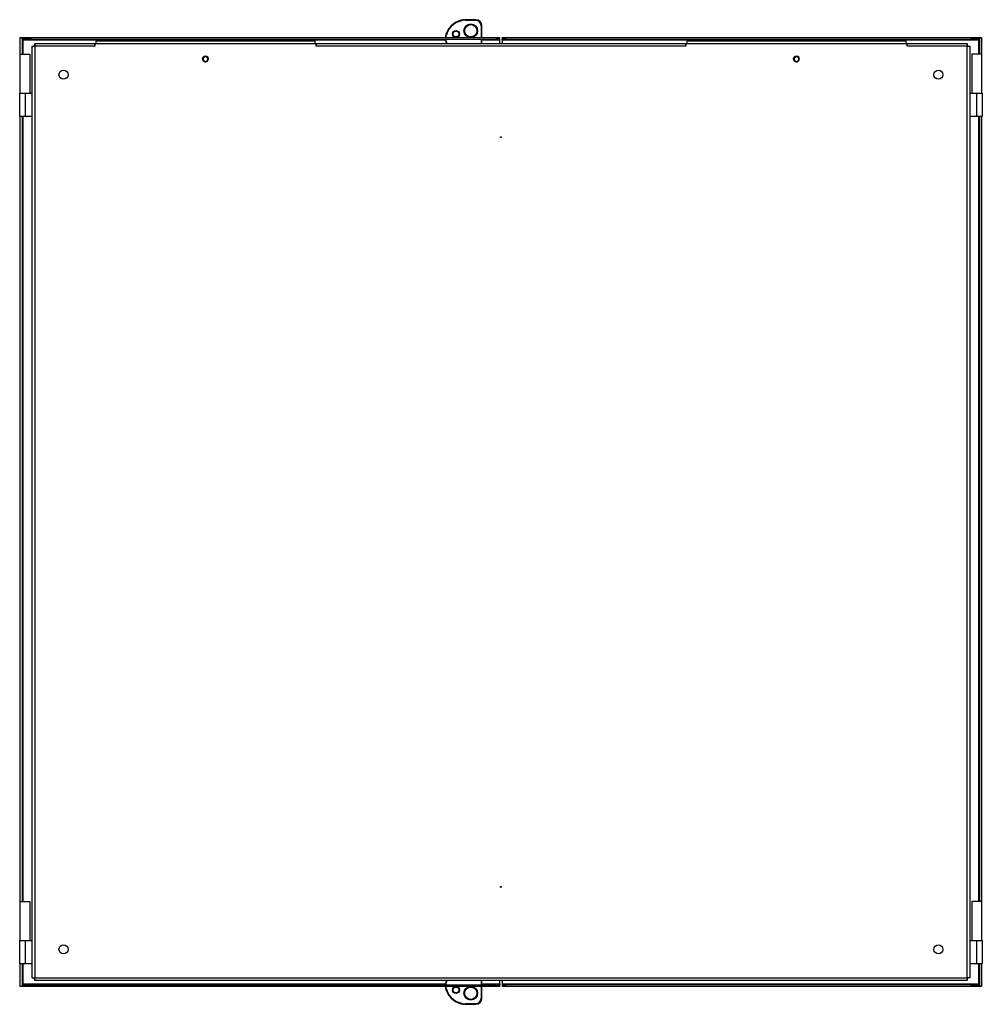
# Model space of a CAD drawing. Header units: inches. Extents: x 12 to 224, y 18 to 129.
# Tile 3 of 16: x 12 to 43, y 57 to 88. Entities that reach past the tile are written whole.
import ezdxf

# ---------------------------------------------------------------- set-up
doc = ezdxf.new("R2010")
doc.units = ezdxf.units.IN
doc.header["$MEASUREMENT"] = 0
doc.layers.add('Visible Edges(ANSI)', color=7, linetype='Continuous', lineweight=25)
doc.layers.add('Visible Tangent Edges(ANSI)', color=7, linetype='Continuous', lineweight=25)

msp = doc.modelspace()

# ---------------------------------------------------------------- linework, layer by layer
at = {"layer": 'Visible Edges(ANSI)'}
for p, q in [((26.303, 88.076), (25.988, 88.076)), ((26.499, 87.503), (26.499, 87.879)), ((11.729, 87.503), (11.784, 87.503)), ((11.729, 86.973), (11.729, 87.503)), ((11.784, 87.503), (11.784, 86.973)), ((11.794, 87.503), (12.071, 87.503)), ((11.794, 87.448), (11.794, 87.503)), ((12.071, 87.448), (11.794, 87.448)), ((12.071, 87.503), (26.954, 87.503)), ((12.071, 87.503), (12.071, 87.448)), ((12.071, 87.448), (26.954, 87.448)), ((12.198, 87.315), (14.112, 87.315)), ((12.198, 87.315), (12.198, 87.31)), ((14.112, 87.315), (14.113, 87.315)), ((14.112, 87.315), (14.112, 87.229)), ((14.113, 87.229), (14.113, 87.315)), ((14.113, 87.315), (21.199, 87.315)), ((14.156, 87.404), (21.156, 87.404)), ((14.156, 87.404), (14.156, 87.384)), ((14.156, 87.315), (14.156, 87.384)), ((21.156, 87.404), (21.156, 87.384)), ((21.156, 87.384), (21.156, 87.315)), ((21.199, 87.315), (21.2, 87.315)), ((21.199, 87.315), (21.199, 87.229)), ((21.2, 87.315), (33.025, 87.315)), ((21.2, 87.229), (21.2, 87.315)), ((26.499, 87.315), (26.499, 87.448)), ((26.954, 87.503), (27.079, 87.503)), ((27.079, 87.448), (26.954, 87.448)), ((27.079, 87.448), (27.079, 87.503)), ((27.079, 87.417), (27.079, 87.448)), ((27.079, 87.315), (27.079, 87.417)), ((27.145, 87.503), (27.27, 87.503)), ((27.145, 87.503), (27.145, 87.448)), ((27.27, 87.448), (27.145, 87.448)), ((27.145, 87.417), (27.145, 87.448)), ((27.145, 87.417), (27.145, 87.315)), ((27.27, 87.503), (42.153, 87.503)), ((27.27, 87.448), (42.153, 87.448)), ((33.025, 87.315), (33.025, 87.315)), ((33.025, 87.315), (33.025, 87.229)), ((33.025, 87.229), (33.025, 87.315)), ((33.025, 87.315), (40.112, 87.315)), ((33.069, 87.404), (40.069, 87.404)), ((33.069, 87.404), (33.069, 87.384)), ((33.069, 87.315), (33.069, 87.384)), ((40.069, 87.404), (40.069, 87.384)), ((40.069, 87.384), (40.069, 87.315)), ((40.112, 87.315), (42.026, 87.315)), ((40.112, 87.315), (40.112, 87.315)), ((40.112, 87.229), (40.112, 87.315)), ((40.112, 87.315), (40.112, 87.229)), ((42.026, 87.315), (42.026, 87.31)), ((42.153, 87.503), (42.43, 87.503)), ((42.153, 87.448), (42.153, 87.503)), ((42.43, 87.448), (42.153, 87.448)), ((42.43, 87.503), (42.43, 87.448)), ((42.44, 86.973), (42.44, 87.503)), ((42.44, 87.503), (42.495, 87.503)), ((42.495, 87.503), (42.495, 86.973)), ((12.112, 57.401), (12.112, 87.229)), ((12.112, 87.229), (12.198, 87.229)), ((12.198, 87.31), (12.198, 87.229)), ((14.113, 87.26), (14.112, 87.26)), ((14.112, 87.247), (14.113, 87.247)), ((14.113, 87.229), (14.112, 87.229)), ((14.112, 87.229), (14.112, 87.229)), ((21.2, 87.26), (21.199, 87.26)), ((21.199, 87.247), (21.2, 87.247)), ((21.2, 87.229), (21.199, 87.229)), ((21.2, 87.229), (21.2, 87.229)), ((33.025, 87.26), (33.025, 87.26)), ((33.025, 87.247), (33.025, 87.247)), ((33.025, 87.229), (33.025, 87.229)), ((33.025, 87.229), (33.025, 87.229)), ((40.112, 87.26), (40.112, 87.26)), ((40.112, 87.247), (40.112, 87.247)), ((40.112, 87.229), (40.112, 87.229)), ((40.112, 87.229), (40.112, 87.229)), ((42.026, 87.31), (42.026, 87.229)), ((42.026, 87.229), (42.112, 87.229)), ((42.112, 87.229), (42.112, 57.401)), ((11.729, 86.973), (12.039, 86.973)), ((11.729, 85.723), (11.729, 86.973)), ((12.039, 86.973), (12.039, 85.723)), ((17.71, 86.753), (17.715, 86.747)), ((36.623, 86.753), (36.628, 86.747)), ((42.495, 86.973), (42.185, 86.973)), ((42.185, 86.973), (42.185, 85.723)), ((42.495, 86.973), (42.495, 85.723)), ((11.709, 85.723), (11.884, 85.723)), ((11.709, 84.973), (11.709, 85.723)), ((11.884, 85.723), (12.112, 85.723)), ((42.112, 85.723), (42.34, 85.723)), ((42.34, 85.723), (42.515, 85.723)), ((42.515, 85.723), (42.515, 84.973)), ((11.884, 84.973), (11.709, 84.973)), ((11.729, 59.847), (11.729, 84.973)), ((11.784, 84.973), (11.784, 59.847)), ((12.112, 84.973), (11.884, 84.973)), ((42.34, 84.973), (42.112, 84.973)), ((42.515, 84.973), (42.34, 84.973)), ((42.44, 59.847), (42.44, 84.973)), ((42.495, 84.973), (42.495, 59.847)), ((11.729, 59.847), (12.039, 59.847)), ((11.729, 58.597), (11.729, 59.847)), ((12.039, 59.847), (12.039, 58.597)), ((42.495, 59.847), (42.185, 59.847)), ((42.185, 59.847), (42.185, 58.597)), ((42.495, 59.847), (42.495, 58.597)), ((11.709, 58.597), (11.884, 58.597)), ((11.709, 57.847), (11.709, 58.597)), ((11.884, 58.597), (12.112, 58.597)), ((42.112, 58.597), (42.34, 58.597)), ((42.34, 58.597), (42.515, 58.597)), ((42.515, 58.597), (42.515, 57.847)), ((11.884, 57.847), (11.709, 57.847)), ((11.729, 57.128), (11.729, 57.847)), ((11.784, 57.847), (11.784, 57.128)), ((12.112, 57.847), (11.884, 57.847)), ((42.34, 57.847), (42.112, 57.847)), ((42.515, 57.847), (42.34, 57.847)), ((42.44, 57.128), (42.44, 57.847)), ((42.495, 57.847), (42.495, 57.128)), ((12.112, 57.401), (12.198, 57.401)), ((12.198, 57.315), (12.198, 57.401)), ((42.026, 57.401), (42.026, 57.315)), ((42.112, 57.401), (42.026, 57.401)), ((11.784, 57.128), (11.729, 57.128)), ((11.794, 57.183), (12.071, 57.183)), ((11.794, 57.128), (11.794, 57.183)), ((12.071, 57.128), (11.794, 57.128)), ((12.071, 57.183), (26.954, 57.183)), ((12.071, 57.183), (12.071, 57.128)), ((26.954, 57.128), (12.071, 57.128)), ((42.026, 57.315), (12.198, 57.315)), ((26.499, 57.183), (26.499, 57.315)), ((26.499, 56.752), (26.499, 57.128)), ((26.954, 57.183), (27.079, 57.183)), ((27.079, 57.128), (26.954, 57.128)), ((27.079, 57.214), (27.079, 57.315)), ((27.079, 57.214), (27.079, 57.183)), ((27.079, 57.128), (27.079, 57.183)), ((27.145, 57.315), (27.145, 57.214)), ((27.145, 57.214), (27.145, 57.183)), ((27.145, 57.183), (27.27, 57.183)), ((27.145, 57.183), (27.145, 57.128)), ((27.27, 57.128), (27.145, 57.128)), ((42.153, 57.183), (27.27, 57.183)), ((42.153, 57.128), (27.27, 57.128)), ((42.153, 57.183), (42.43, 57.183)), ((42.153, 57.128), (42.153, 57.183)), ((42.43, 57.128), (42.153, 57.128)), ((42.43, 57.183), (42.43, 57.128)), ((42.495, 57.128), (42.44, 57.128)), ((25.988, 56.556), (26.303, 56.556))]:
    msp.add_line(p, q, dxfattribs=at)
at = {"layer": 'Visible Edges(ANSI)', "flags": 128}
for points in [[(11.795, 87.458), (11.794, 87.46), (11.793, 87.462), (11.792, 87.464), (11.792, 87.466), (11.791, 87.468), (11.79, 87.469), (11.79, 87.471), (11.789, 87.473), (11.789, 87.475), (11.788, 87.477), (11.788, 87.479), (11.787, 87.481), (11.787, 87.483), (11.786, 87.484), (11.786, 87.486), (11.786, 87.488), (11.785, 87.49), (11.785, 87.492), (11.785, 87.494), (11.785, 87.496), (11.785, 87.498), (11.784, 87.5), (11.784, 87.501), (11.784, 87.503)], [(11.815, 87.417), (11.815, 87.419), (11.814, 87.421), (11.813, 87.423), (11.812, 87.425), (11.811, 87.427), (11.81, 87.429), (11.809, 87.431), (11.808, 87.433), (11.808, 87.434), (11.807, 87.436), (11.806, 87.438), (11.805, 87.439), (11.804, 87.44), (11.803, 87.442), (11.802, 87.443), (11.801, 87.444), (11.801, 87.445), (11.8, 87.446), (11.799, 87.447), (11.798, 87.447), (11.797, 87.448), (11.796, 87.448), (11.795, 87.448), (11.794, 87.448)], [(11.815, 87.417), (11.815, 87.419), (11.814, 87.42), (11.813, 87.421), (11.813, 87.422), (11.812, 87.423), (11.811, 87.424), (11.811, 87.426), (11.81, 87.427), (11.81, 87.428), (11.809, 87.429), (11.808, 87.43), (11.808, 87.431), (11.807, 87.433), (11.806, 87.434), (11.806, 87.435), (11.805, 87.436), (11.804, 87.437), (11.804, 87.438), (11.803, 87.44), (11.803, 87.441), (11.802, 87.442), (11.801, 87.443), (11.801, 87.444), (11.8, 87.446)], [(25.346, 87.598), (25.345, 87.594), (25.344, 87.59), (25.343, 87.586), (25.342, 87.582), (25.341, 87.578), (25.34, 87.575), (25.339, 87.571), (25.338, 87.567), (25.337, 87.563), (25.337, 87.559), (25.336, 87.555), (25.335, 87.551), (25.335, 87.547), (25.334, 87.543), (25.334, 87.539), (25.333, 87.535), (25.333, 87.531), (25.332, 87.527), (25.332, 87.523), (25.331, 87.519), (25.331, 87.515), (25.331, 87.511), (25.33, 87.507), (25.33, 87.503)], [(25.332, 87.448), (25.332, 87.443), (25.333, 87.437), (25.334, 87.431), (25.334, 87.425), (25.335, 87.42), (25.336, 87.414), (25.337, 87.408), (25.339, 87.403), (25.34, 87.397), (25.341, 87.392), (25.343, 87.386), (25.344, 87.38), (25.346, 87.375), (25.347, 87.369), (25.349, 87.364), (25.351, 87.358), (25.353, 87.353), (25.355, 87.347), (25.357, 87.342), (25.359, 87.337), (25.361, 87.331), (25.364, 87.326), (25.366, 87.321), (25.368, 87.315)], [(42.409, 87.417), (42.41, 87.419), (42.411, 87.421), (42.412, 87.423), (42.413, 87.425), (42.414, 87.427), (42.415, 87.429), (42.416, 87.431), (42.416, 87.433), (42.417, 87.435), (42.418, 87.436), (42.419, 87.438), (42.42, 87.439), (42.421, 87.441), (42.422, 87.442), (42.423, 87.443), (42.423, 87.444), (42.424, 87.445), (42.425, 87.446), (42.426, 87.447), (42.427, 87.447), (42.428, 87.448), (42.429, 87.448), (42.43, 87.448), (42.43, 87.448)], [(42.425, 87.446), (42.424, 87.444), (42.424, 87.443), (42.423, 87.442), (42.422, 87.441), (42.422, 87.44), (42.421, 87.438), (42.42, 87.437), (42.42, 87.436), (42.419, 87.435), (42.419, 87.434), (42.418, 87.433), (42.417, 87.431), (42.417, 87.43), (42.416, 87.429), (42.415, 87.428), (42.415, 87.427), (42.414, 87.426), (42.413, 87.424), (42.413, 87.423), (42.412, 87.422), (42.411, 87.421), (42.411, 87.42), (42.41, 87.419), (42.409, 87.417)], [(42.44, 87.503), (42.44, 87.501), (42.44, 87.5), (42.44, 87.498), (42.44, 87.496), (42.44, 87.494), (42.44, 87.492), (42.44, 87.49), (42.439, 87.488), (42.439, 87.486), (42.439, 87.484), (42.438, 87.483), (42.438, 87.481), (42.437, 87.479), (42.437, 87.477), (42.436, 87.475), (42.436, 87.473), (42.435, 87.471), (42.435, 87.469), (42.434, 87.467), (42.433, 87.466), (42.433, 87.464), (42.432, 87.462), (42.431, 87.46), (42.43, 87.458)], [(17.635, 86.723), (17.629, 86.725), (17.623, 86.728), (17.618, 86.731), (17.613, 86.734), (17.607, 86.738), (17.603, 86.742), (17.598, 86.746), (17.593, 86.751), (17.589, 86.755), (17.585, 86.76), (17.582, 86.766), (17.578, 86.771), (17.575, 86.777), (17.573, 86.782), (17.57, 86.788), (17.568, 86.794), (17.567, 86.8), (17.566, 86.806), (17.565, 86.812), (17.564, 86.819), (17.564, 86.825), (17.564, 86.831), (17.564, 86.837), (17.565, 86.844)], [(17.565, 86.844), (17.566, 86.845), (17.566, 86.847), (17.566, 86.849), (17.567, 86.85), (17.567, 86.852), (17.568, 86.854), (17.568, 86.855), (17.569, 86.857), (17.57, 86.859), (17.571, 86.86), (17.571, 86.862), (17.572, 86.863), (17.573, 86.865), (17.574, 86.867), (17.575, 86.868), (17.576, 86.869), (17.577, 86.871), (17.579, 86.872), (17.58, 86.874), (17.581, 86.875), (17.582, 86.876), (17.583, 86.877), (17.585, 86.879), (17.586, 86.88)], [(17.569, 86.843), (17.568, 86.837), (17.567, 86.831), (17.567, 86.825), (17.567, 86.819), (17.567, 86.813), (17.568, 86.807), (17.569, 86.801), (17.571, 86.795), (17.573, 86.789), (17.575, 86.783), (17.578, 86.778), (17.581, 86.773), (17.584, 86.767), (17.588, 86.763), (17.592, 86.758), (17.596, 86.754), (17.6, 86.749), (17.605, 86.746), (17.61, 86.742), (17.615, 86.739), (17.621, 86.736), (17.626, 86.734), (17.632, 86.732), (17.638, 86.73)], [(17.588, 86.878), (17.586, 86.877), (17.585, 86.876), (17.584, 86.874), (17.583, 86.873), (17.582, 86.872), (17.581, 86.87), (17.58, 86.869), (17.579, 86.868), (17.578, 86.866), (17.577, 86.865), (17.576, 86.863), (17.576, 86.862), (17.575, 86.86), (17.574, 86.859), (17.573, 86.857), (17.573, 86.856), (17.572, 86.854), (17.571, 86.853), (17.571, 86.851), (17.57, 86.85), (17.57, 86.848), (17.569, 86.846), (17.569, 86.845), (17.569, 86.843)], [(17.586, 86.88), (17.587, 86.88), (17.588, 86.881), (17.589, 86.882), (17.59, 86.883), (17.591, 86.883), (17.591, 86.884), (17.592, 86.884), (17.593, 86.885), (17.594, 86.886), (17.595, 86.886), (17.596, 86.887), (17.597, 86.888), (17.598, 86.888), (17.599, 86.889), (17.6, 86.889), (17.601, 86.89), (17.602, 86.89), (17.603, 86.891), (17.604, 86.891), (17.605, 86.892), (17.606, 86.893), (17.607, 86.893), (17.608, 86.894), (17.609, 86.894)], [(17.609, 86.894), (17.608, 86.893), (17.607, 86.893), (17.606, 86.892), (17.605, 86.892), (17.604, 86.891), (17.603, 86.891), (17.602, 86.89), (17.601, 86.889), (17.6, 86.889), (17.599, 86.888), (17.598, 86.887), (17.598, 86.887), (17.597, 86.886), (17.596, 86.885), (17.595, 86.885), (17.594, 86.884), (17.593, 86.883), (17.592, 86.882), (17.592, 86.882), (17.591, 86.881), (17.59, 86.88), (17.589, 86.88), (17.588, 86.879), (17.588, 86.878)], [(17.677, 86.723), (17.675, 86.722), (17.673, 86.722), (17.672, 86.721), (17.67, 86.721), (17.668, 86.72), (17.667, 86.72), (17.665, 86.72), (17.663, 86.719), (17.661, 86.719), (17.66, 86.719), (17.658, 86.719), (17.656, 86.719), (17.654, 86.719), (17.652, 86.719), (17.651, 86.719), (17.649, 86.719), (17.647, 86.72), (17.645, 86.72), (17.644, 86.72), (17.642, 86.721), (17.64, 86.721), (17.638, 86.722), (17.637, 86.722), (17.635, 86.723)], [(17.638, 86.73), (17.639, 86.729), (17.641, 86.729), (17.642, 86.729), (17.644, 86.729), (17.645, 86.728), (17.647, 86.728), (17.648, 86.728), (17.65, 86.728), (17.651, 86.728), (17.653, 86.728), (17.654, 86.728), (17.656, 86.728), (17.657, 86.728), (17.659, 86.728), (17.66, 86.728), (17.662, 86.728), (17.663, 86.728), (17.665, 86.729), (17.666, 86.729), (17.668, 86.729), (17.669, 86.73), (17.671, 86.73), (17.672, 86.73), (17.674, 86.731)], [(17.674, 86.731), (17.675, 86.731), (17.677, 86.732), (17.679, 86.733), (17.68, 86.733), (17.682, 86.734), (17.684, 86.735), (17.685, 86.736), (17.687, 86.736), (17.689, 86.737), (17.69, 86.738), (17.692, 86.739), (17.693, 86.74), (17.695, 86.741), (17.696, 86.742), (17.698, 86.743), (17.699, 86.744), (17.701, 86.745), (17.702, 86.746), (17.704, 86.747), (17.705, 86.748), (17.706, 86.749), (17.708, 86.751), (17.709, 86.752), (17.71, 86.753)], [(17.715, 86.747), (17.714, 86.746), (17.713, 86.745), (17.711, 86.744), (17.71, 86.742), (17.708, 86.741), (17.707, 86.74), (17.705, 86.739), (17.704, 86.737), (17.702, 86.736), (17.701, 86.735), (17.699, 86.734), (17.697, 86.733), (17.696, 86.732), (17.694, 86.731), (17.692, 86.73), (17.691, 86.729), (17.689, 86.728), (17.687, 86.727), (17.686, 86.726), (17.684, 86.726), (17.682, 86.725), (17.68, 86.724), (17.679, 86.723), (17.677, 86.723)], [(36.548, 86.723), (36.542, 86.725), (36.536, 86.728), (36.531, 86.731), (36.526, 86.734), (36.52, 86.738), (36.516, 86.742), (36.511, 86.746), (36.506, 86.751), (36.502, 86.755), (36.498, 86.76), (36.495, 86.766), (36.491, 86.771), (36.488, 86.777), (36.486, 86.782), (36.483, 86.788), (36.481, 86.794), (36.48, 86.8), (36.479, 86.806), (36.478, 86.812), (36.477, 86.819), (36.477, 86.825), (36.477, 86.831), (36.477, 86.837), (36.478, 86.844)], [(36.478, 86.844), (36.479, 86.845), (36.479, 86.847), (36.479, 86.849), (36.48, 86.85), (36.48, 86.852), (36.481, 86.854), (36.481, 86.855), (36.482, 86.857), (36.483, 86.859), (36.484, 86.86), (36.484, 86.862), (36.485, 86.863), (36.486, 86.865), (36.487, 86.867), (36.488, 86.868), (36.489, 86.869), (36.49, 86.871), (36.492, 86.872), (36.493, 86.874), (36.494, 86.875), (36.495, 86.876), (36.496, 86.877), (36.498, 86.879), (36.499, 86.88)], [(36.482, 86.843), (36.481, 86.837), (36.48, 86.831), (36.48, 86.825), (36.48, 86.819), (36.48, 86.813), (36.481, 86.807), (36.482, 86.801), (36.484, 86.795), (36.486, 86.789), (36.488, 86.783), (36.491, 86.778), (36.494, 86.773), (36.497, 86.767), (36.501, 86.763), (36.505, 86.758), (36.509, 86.754), (36.513, 86.749), (36.518, 86.746), (36.523, 86.742), (36.528, 86.739), (36.534, 86.736), (36.539, 86.734), (36.545, 86.732), (36.551, 86.73)], [(36.501, 86.878), (36.499, 86.877), (36.498, 86.876), (36.497, 86.874), (36.496, 86.873), (36.495, 86.872), (36.494, 86.87), (36.493, 86.869), (36.492, 86.868), (36.491, 86.866), (36.49, 86.865), (36.489, 86.863), (36.489, 86.862), (36.488, 86.86), (36.487, 86.859), (36.486, 86.857), (36.486, 86.856), (36.485, 86.854), (36.484, 86.853), (36.484, 86.851), (36.483, 86.85), (36.483, 86.848), (36.482, 86.846), (36.482, 86.845), (36.482, 86.843)], [(36.499, 86.88), (36.5, 86.88), (36.501, 86.881), (36.502, 86.882), (36.503, 86.883), (36.504, 86.883), (36.504, 86.884), (36.505, 86.884), (36.506, 86.885), (36.507, 86.886), (36.508, 86.886), (36.509, 86.887), (36.51, 86.888), (36.511, 86.888), (36.512, 86.889), (36.513, 86.889), (36.514, 86.89), (36.515, 86.89), (36.516, 86.891), (36.517, 86.891), (36.518, 86.892), (36.519, 86.893), (36.52, 86.893), (36.521, 86.894), (36.522, 86.894)], [(36.522, 86.894), (36.521, 86.893), (36.52, 86.893), (36.519, 86.892), (36.518, 86.892), (36.517, 86.891), (36.516, 86.891), (36.515, 86.89), (36.514, 86.889), (36.513, 86.889), (36.512, 86.888), (36.511, 86.887), (36.511, 86.887), (36.51, 86.886), (36.509, 86.885), (36.508, 86.885), (36.507, 86.884), (36.506, 86.883), (36.505, 86.882), (36.505, 86.882), (36.504, 86.881), (36.503, 86.88), (36.502, 86.88), (36.501, 86.879), (36.501, 86.878)], [(36.59, 86.723), (36.588, 86.722), (36.586, 86.722), (36.585, 86.721), (36.583, 86.721), (36.581, 86.72), (36.58, 86.72), (36.578, 86.72), (36.576, 86.719), (36.574, 86.719), (36.573, 86.719), (36.571, 86.719), (36.569, 86.719), (36.567, 86.719), (36.565, 86.719), (36.564, 86.719), (36.562, 86.719), (36.56, 86.72), (36.558, 86.72), (36.557, 86.72), (36.555, 86.721), (36.553, 86.721), (36.551, 86.722), (36.55, 86.722), (36.548, 86.723)], [(36.551, 86.73), (36.552, 86.729), (36.554, 86.729), (36.555, 86.729), (36.557, 86.729), (36.558, 86.728), (36.56, 86.728), (36.561, 86.728), (36.563, 86.728), (36.564, 86.728), (36.566, 86.728), (36.567, 86.728), (36.569, 86.728), (36.57, 86.728), (36.572, 86.728), (36.573, 86.728), (36.575, 86.728), (36.576, 86.728), (36.578, 86.729), (36.579, 86.729), (36.581, 86.729), (36.582, 86.73), (36.584, 86.73), (36.585, 86.73), (36.587, 86.731)], [(36.587, 86.731), (36.588, 86.731), (36.59, 86.732), (36.592, 86.733), (36.593, 86.733), (36.595, 86.734), (36.597, 86.735), (36.598, 86.736), (36.6, 86.736), (36.602, 86.737), (36.603, 86.738), (36.605, 86.739), (36.606, 86.74), (36.608, 86.741), (36.609, 86.742), (36.611, 86.743), (36.612, 86.744), (36.614, 86.745), (36.615, 86.746), (36.617, 86.747), (36.618, 86.748), (36.619, 86.749), (36.621, 86.751), (36.622, 86.752), (36.623, 86.753)], [(36.628, 86.747), (36.627, 86.746), (36.626, 86.745), (36.624, 86.744), (36.623, 86.742), (36.621, 86.741), (36.62, 86.74), (36.618, 86.739), (36.617, 86.737), (36.615, 86.736), (36.614, 86.735), (36.612, 86.734), (36.61, 86.733), (36.609, 86.732), (36.607, 86.731), (36.605, 86.73), (36.604, 86.729), (36.602, 86.728), (36.6, 86.727), (36.599, 86.726), (36.597, 86.726), (36.595, 86.725), (36.593, 86.724), (36.592, 86.723), (36.59, 86.723)], [(11.795, 57.174), (11.794, 57.172), (11.793, 57.17), (11.792, 57.168), (11.792, 57.166), (11.791, 57.164), (11.79, 57.162), (11.79, 57.16), (11.789, 57.159), (11.789, 57.157), (11.788, 57.155), (11.788, 57.153), (11.787, 57.151), (11.787, 57.149), (11.786, 57.147), (11.786, 57.145), (11.786, 57.143), (11.785, 57.142), (11.785, 57.14), (11.785, 57.138), (11.785, 57.136), (11.785, 57.134), (11.784, 57.132), (11.784, 57.13), (11.784, 57.128)], [(11.815, 57.214), (11.815, 57.212), (11.814, 57.21), (11.813, 57.208), (11.812, 57.206), (11.811, 57.204), (11.81, 57.203), (11.809, 57.201), (11.808, 57.199), (11.808, 57.197), (11.807, 57.196), (11.806, 57.194), (11.805, 57.193), (11.804, 57.191), (11.803, 57.19), (11.802, 57.189), (11.801, 57.188), (11.801, 57.187), (11.8, 57.186), (11.799, 57.185), (11.798, 57.184), (11.797, 57.184), (11.796, 57.184), (11.795, 57.183), (11.794, 57.183)], [(11.815, 57.214), (11.815, 57.213), (11.814, 57.212), (11.813, 57.211), (11.813, 57.21), (11.812, 57.208), (11.811, 57.207), (11.811, 57.206), (11.81, 57.205), (11.81, 57.204), (11.809, 57.203), (11.808, 57.201), (11.808, 57.2), (11.807, 57.199), (11.806, 57.198), (11.806, 57.197), (11.805, 57.196), (11.804, 57.194), (11.804, 57.193), (11.803, 57.192), (11.803, 57.191), (11.802, 57.19), (11.801, 57.188), (11.801, 57.187), (11.8, 57.186)], [(25.33, 57.128), (25.33, 57.124), (25.331, 57.12), (25.331, 57.116), (25.331, 57.112), (25.332, 57.108), (25.332, 57.104), (25.333, 57.1), (25.333, 57.096), (25.334, 57.092), (25.334, 57.089), (25.335, 57.085), (25.335, 57.081), (25.336, 57.077), (25.337, 57.073), (25.337, 57.069), (25.338, 57.065), (25.339, 57.061), (25.34, 57.057), (25.341, 57.053), (25.342, 57.049), (25.343, 57.046), (25.344, 57.042), (25.345, 57.038), (25.346, 57.034)], [(25.368, 57.315), (25.366, 57.31), (25.363, 57.305), (25.361, 57.3), (25.359, 57.294), (25.357, 57.289), (25.355, 57.284), (25.353, 57.278), (25.351, 57.273), (25.349, 57.267), (25.347, 57.262), (25.346, 57.256), (25.344, 57.251), (25.342, 57.245), (25.341, 57.24), (25.34, 57.234), (25.338, 57.229), (25.337, 57.223), (25.336, 57.217), (25.335, 57.212), (25.334, 57.206), (25.334, 57.2), (25.333, 57.195), (25.332, 57.189), (25.332, 57.183)], [(42.43, 57.183), (42.43, 57.183), (42.429, 57.184), (42.428, 57.184), (42.427, 57.184), (42.426, 57.185), (42.425, 57.186), (42.424, 57.187), (42.423, 57.187), (42.423, 57.189), (42.422, 57.19), (42.421, 57.191), (42.42, 57.192), (42.419, 57.194), (42.418, 57.195), (42.417, 57.197), (42.416, 57.199), (42.416, 57.201), (42.415, 57.202), (42.414, 57.204), (42.413, 57.206), (42.412, 57.208), (42.411, 57.21), (42.41, 57.212), (42.409, 57.214)], [(42.409, 57.214), (42.41, 57.213), (42.411, 57.212), (42.411, 57.211), (42.412, 57.21), (42.413, 57.208), (42.413, 57.207), (42.414, 57.206), (42.415, 57.205), (42.415, 57.204), (42.416, 57.203), (42.417, 57.201), (42.417, 57.2), (42.418, 57.199), (42.419, 57.198), (42.419, 57.197), (42.42, 57.196), (42.42, 57.194), (42.421, 57.193), (42.422, 57.192), (42.422, 57.191), (42.423, 57.19), (42.424, 57.188), (42.424, 57.187), (42.425, 57.186)], [(42.43, 57.174), (42.431, 57.172), (42.432, 57.17), (42.433, 57.168), (42.433, 57.166), (42.434, 57.164), (42.435, 57.162), (42.435, 57.16), (42.436, 57.158), (42.436, 57.157), (42.437, 57.155), (42.437, 57.153), (42.438, 57.151), (42.438, 57.149), (42.439, 57.147), (42.439, 57.145), (42.439, 57.143), (42.44, 57.142), (42.44, 57.14), (42.44, 57.138), (42.44, 57.136), (42.44, 57.134), (42.44, 57.132), (42.44, 57.13), (42.44, 57.128)]]:
    msp.add_lwpolyline(points, dxfattribs=at)
at = {"layer": 'Visible Edges(ANSI)'}
for centre, radius in [((25.673, 87.619), 0.0935), ((26.145, 87.722), 0.197), ((13.112, 86.315), 0.145), ((41.112, 86.315), 0.145), ((27.112, 84.315), 0.015), ((27.112, 60.315), 0.015), ((13.112, 58.315), 0.145), ((41.112, 58.315), 0.145), ((25.673, 57.013), 0.0935), ((26.145, 56.91), 0.197)]:
    msp.add_circle(centre, radius, dxfattribs=at)
for centre, radius, start, end in [((25.988, 87.407), 0.669, 90, 163.4345), ((26.303, 87.879), 0.197, 0, 90), ((12.265, 87.217), 0.098, 133.1314, 172.9665), ((41.959, 87.217), 0.098, 7.0335, 46.8686), ((17.674, 86.826), 0.0906, 170.7382, 249.2618), ((17.624, 86.834), 0.0394, 129.2618, 170.7382), ((17.656, 86.794), 0.0906, 50.7382, 129.2618), ((17.656, 86.794), 0.11, 50.7382, 115.4087), ((17.656, 86.778), 0.0394, 249.2618, 290.7382), ((17.638, 86.826), 0.0906, 290.7382, 9.2618), ((17.688, 86.834), 0.0394, 9.2618, 50.7382), ((17.638, 86.826), 0.11, 314.7104, 9.2618), ((17.688, 86.834), 0.0591, 9.2618, 50.7382), ((36.587, 86.826), 0.0906, 170.7382, 249.2618), ((36.537, 86.834), 0.0394, 129.2618, 170.7382), ((36.569, 86.794), 0.0906, 50.7382, 129.2618), ((36.569, 86.794), 0.11, 50.7382, 115.4087), ((36.569, 86.778), 0.0394, 249.2618, 290.7382), ((36.551, 86.826), 0.0906, 290.7382, 9.2618), ((36.601, 86.834), 0.0394, 9.2618, 50.7382), ((36.551, 86.826), 0.11, 314.7104, 9.2618), ((36.601, 86.834), 0.0591, 9.2618, 50.7382), ((12.265, 57.413), 0.098, 187.0335, 226.8686), ((41.959, 57.413), 0.098, 313.1314, 352.9665), ((25.988, 57.225), 0.669, 196.5655, 270), ((26.303, 56.752), 0.197, 270, 0)]:
    msp.add_arc(centre, radius, start, end, dxfattribs=at)
at = {"layer": 'Visible Tangent Edges(ANSI)'}
for p, q in [((25.988, 88.076), (25.988, 88.056)), ((25.988, 88.056), (26.303, 88.056)), ((26.303, 88.076), (26.303, 88.056)), ((26.48, 87.879), (26.48, 87.503)), ((26.499, 87.879), (26.48, 87.879)), ((11.815, 87.417), (11.815, 86.973)), ((25.336, 87.417), (11.815, 87.417)), ((21.156, 87.384), (14.156, 87.384)), ((25.346, 87.598), (25.365, 87.592)), ((26.48, 87.448), (26.48, 87.315)), ((27.079, 87.417), (26.499, 87.417)), ((26.954, 87.503), (26.954, 87.448)), ((42.409, 87.417), (27.145, 87.417)), ((27.27, 87.448), (27.27, 87.503)), ((40.069, 87.384), (33.069, 87.384)), ((42.409, 86.973), (42.409, 87.417)), ((14.112, 87.229), (12.198, 87.229)), ((12.198, 87.229), (12.198, 57.401)), ((33.025, 87.229), (21.2, 87.229)), ((42.026, 87.229), (40.112, 87.229)), ((42.026, 57.401), (42.026, 87.229)), ((17.585, 86.84), (17.569, 86.843)), ((17.588, 86.878), (17.599, 86.865)), ((17.642, 86.741), (17.638, 86.73)), ((17.67, 86.741), (17.674, 86.731)), ((17.726, 86.88), (17.713, 86.865)), ((17.747, 86.844), (17.727, 86.84)), ((36.498, 86.84), (36.482, 86.843)), ((36.501, 86.878), (36.512, 86.865)), ((36.555, 86.741), (36.551, 86.73)), ((36.583, 86.741), (36.587, 86.731)), ((36.639, 86.88), (36.626, 86.865)), ((36.66, 86.844), (36.64, 86.84)), ((11.884, 85.723), (11.884, 84.973)), ((42.34, 84.973), (42.34, 85.723)), ((11.815, 84.973), (11.815, 59.847)), ((42.409, 59.847), (42.409, 84.973)), ((27.11, 84.33), (27.11, 84.3)), ((27.11, 60.33), (27.11, 60.3)), ((11.884, 58.597), (11.884, 57.847)), ((42.34, 57.847), (42.34, 58.597)), ((11.815, 57.847), (11.815, 57.214)), ((42.409, 57.214), (42.409, 57.847)), ((12.198, 57.401), (42.026, 57.401)), ((11.815, 57.214), (25.336, 57.214)), ((26.48, 57.315), (26.48, 57.183)), ((26.48, 57.128), (26.48, 56.752)), ((26.499, 57.214), (27.079, 57.214)), ((26.954, 57.183), (26.954, 57.128)), ((27.145, 57.214), (42.409, 57.214)), ((27.27, 57.128), (27.27, 57.183)), ((25.365, 57.04), (25.346, 57.034)), ((26.48, 56.752), (26.499, 56.752)), ((26.303, 56.575), (25.988, 56.575)), ((25.988, 56.575), (25.988, 56.556)), ((26.303, 56.575), (26.303, 56.556))]:
    msp.add_line(p, q, dxfattribs=at)
at = {"layer": 'Visible Tangent Edges(ANSI)', "flags": 128}
for points in [[(25.35, 87.503), (25.35, 87.507), (25.35, 87.511), (25.351, 87.515), (25.351, 87.518), (25.351, 87.522), (25.352, 87.526), (25.352, 87.53), (25.353, 87.533), (25.353, 87.537), (25.354, 87.541), (25.354, 87.545), (25.355, 87.548), (25.355, 87.552), (25.356, 87.556), (25.357, 87.559), (25.358, 87.563), (25.358, 87.567), (25.359, 87.57), (25.36, 87.574), (25.361, 87.578), (25.362, 87.581), (25.363, 87.585), (25.364, 87.588), (25.365, 87.592)], [(25.39, 87.315), (25.388, 87.321), (25.385, 87.326), (25.383, 87.331), (25.38, 87.336), (25.378, 87.342), (25.376, 87.347), (25.374, 87.353), (25.372, 87.358), (25.37, 87.364), (25.368, 87.369), (25.366, 87.375), (25.365, 87.38), (25.363, 87.386), (25.362, 87.391), (25.36, 87.397), (25.359, 87.403), (25.358, 87.408), (25.356, 87.414), (25.355, 87.42), (25.354, 87.425), (25.353, 87.431), (25.353, 87.437), (25.352, 87.443), (25.351, 87.448)], [(25.365, 57.04), (25.364, 57.043), (25.363, 57.047), (25.362, 57.05), (25.361, 57.054), (25.36, 57.058), (25.359, 57.061), (25.358, 57.065), (25.358, 57.069), (25.357, 57.072), (25.356, 57.076), (25.355, 57.08), (25.355, 57.083), (25.354, 57.087), (25.354, 57.091), (25.353, 57.095), (25.353, 57.098), (25.352, 57.102), (25.352, 57.106), (25.351, 57.11), (25.351, 57.113), (25.351, 57.117), (25.35, 57.121), (25.35, 57.125), (25.35, 57.128)], [(25.351, 57.183), (25.352, 57.189), (25.353, 57.195), (25.353, 57.2), (25.354, 57.206), (25.355, 57.212), (25.356, 57.217), (25.357, 57.223), (25.359, 57.229), (25.36, 57.234), (25.361, 57.24), (25.363, 57.245), (25.364, 57.251), (25.366, 57.256), (25.368, 57.262), (25.37, 57.267), (25.372, 57.273), (25.374, 57.278), (25.376, 57.284), (25.378, 57.289), (25.38, 57.294), (25.382, 57.3), (25.385, 57.305), (25.387, 57.31), (25.39, 57.315)]]:
    msp.add_lwpolyline(points, dxfattribs=at)
at = {"layer": 'Visible Tangent Edges(ANSI)'}
for centre, radius in [((25.673, 87.619), 0.113), ((26.145, 87.722), 0.217), ((25.673, 57.013), 0.113), ((26.145, 56.91), 0.217)]:
    msp.add_circle(centre, radius, dxfattribs=at)
for centre, radius, start, end in [((25.988, 87.407), 0.65, 90, 163.4345), ((26.303, 87.879), 0.177, 0, 90), ((25.988, 57.225), 0.65, 196.5655, 270), ((26.303, 56.752), 0.177, 270, 0)]:
    msp.add_arc(centre, radius, start, end, dxfattribs=at)

doc.saveas('drawing.dxf')
